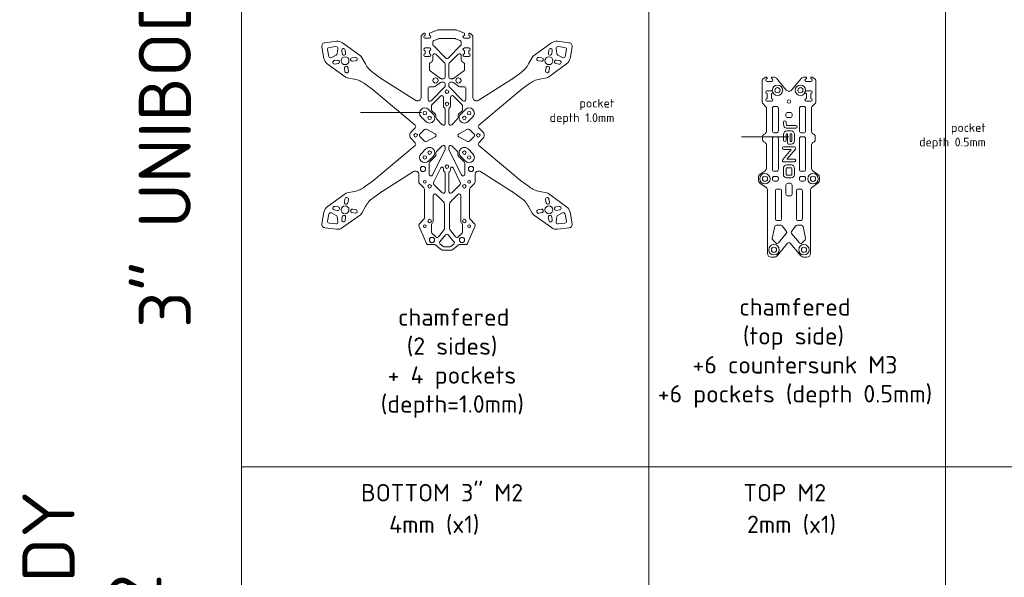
# Model space of a CAD drawing. Header units: millimetres. Extents: x -692 to 2608, y -1473 to 522.
# Tile 3 of 7: x -128 to 439, y -400 to -79. Entities that reach past the tile are written whole.
import ezdxf

# ---------------------------------------------------------------- set-up
doc = ezdxf.new("R2010")
doc.units = ezdxf.units.MM
doc.linetypes.add('JIS_09_08', pattern=[10.75, 8, -0.55, 0.55, -0.55, 0.55, -0.55])
doc.layers.get('0').update_dxf_attribs({"lineweight": 5})
for name, color, linetype, lineweight in [('Calque1', 150, 'Continuous', 5), ('Calque1_pocket', 10, 'Continuous', 5), ('Calque2', 251, 'Continuous', 5), ('countersunk', 90, 'Continuous', 5), ('pocket', 1, 'Continuous', 5)]:
    doc.layers.add(name, color=color, linetype=linetype, lineweight=lineweight)
doc.styles.get("Standard").update_dxf_attribs({"font": 'arial.ttf'})

msp = doc.modelspace()

# ---------------------------------------------------------------- linework, layer by layer
at = {"layer": 'Calque1'}
for p, q in [((110.84, -91.23), (113.54, -90.19)), ((113.9, -90.12), (118.35, -90.12)), ((122.81, -90.12), (118.35, -90.12)), ((125.87, -91.23), (123.17, -90.19)), ((50.48, -95.21), (54.45, -94.71)), ((55.56, -95.87), (55.06, -98.9)), ((110.2, -93.47), (110.2, -92.16)), ((117.65, -101.32), (110.5, -94.17)), ((119.06, -101.32), (126.21, -94.17)), ((126.5, -93.47), (126.5, -92.16)), ((181.15, -95.87), (181.65, -98.9)), ((186.23, -95.21), (182.26, -94.71)), ((49.62, -96.39), (50.35, -100.32)), ((51.79, -101.03), (54.53, -99.63)), ((58.05, -98.8), (57.76, -96.97)), ((60.02, -98.49), (59.74, -96.67)), ((63.73, -101.21), (65.56, -100.92)), ((110.2, -99.83), (110.2, -102.4)), ((117.06, -104.27), (111.91, -99.12)), ((119.65, -104.27), (124.8, -99.12)), ((126.5, -102.4), (126.5, -99.83)), ((172.98, -101.21), (171.15, -100.92)), ((176.69, -98.49), (176.97, -96.67)), ((178.66, -98.8), (178.95, -96.97)), ((184.92, -101.03), (182.18, -99.63)), ((187.09, -96.39), (186.36, -100.32)), ((55.34, -102.51), (53.51, -102.8)), ((55.64, -104.49), (53.81, -104.77)), ((59.35, -107.2), (59.64, -109.03)), ((61.33, -106.89), (61.61, -108.72)), ((64.04, -103.18), (65.87, -102.9)), ((108.2, -104.82), (108.21, -107.88)), ((109.77, -103.23), (108.64, -104)), ((117.35, -112.19), (117.35, -104.98)), ((119.35, -104.98), (119.35, -112.19)), ((126.94, -103.23), (128.07, -104)), ((128.5, -107.88), (128.5, -104.82)), ((172.67, -103.18), (170.84, -102.9)), ((175.38, -106.89), (175.1, -108.72)), ((177.36, -107.2), (177.07, -109.03)), ((181.07, -104.49), (182.9, -104.77)), ((181.37, -102.51), (183.2, -102.8)), ((108.63, -108.69), (114.69, -113)), ((115.27, -113.19), (116.35, -113.19)), ((121.44, -113.19), (120.35, -113.19)), ((128.08, -108.69), (122.02, -113)), ((107.46, -125.13), (107.46, -118.79)), ((108.46, -117.79), (110.96, -117.79)), ((117.06, -117.94), (109.16, -125.84)), ((111.54, -117.61), (114.69, -115.37)), ((115.27, -115.19), (116.35, -115.19)), ((117.35, -116.19), (117.35, -117.23)), ((119.35, -116.19), (119.35, -117.23)), ((119.65, -117.94), (127.55, -125.84)), ((121.44, -115.19), (120.35, -115.19)), ((125.17, -117.61), (122.02, -115.37)), ((128.25, -117.79), (125.75, -117.79)), ((129.25, -125.13), (129.25, -118.79)), ((114.65, -123.18), (109.65, -128.18)), ((116.36, -129.11), (116.36, -123.89)), ((120.35, -129.11), (120.35, -123.89)), ((122.06, -123.18), (127.06, -128.18)), ((109.35, -130.88), (109.35, -128.89)), ((117.06, -130.23), (116.65, -129.81)), ((119.65, -130.23), (120.06, -129.81)), ((127.36, -130.88), (127.36, -128.89)), ((111.67, -133.59), (109.65, -131.59)), ((111.96, -134.3), (111.96, -135.59)), ((117.35, -130.93), (117.35, -138.97)), ((119.35, -130.93), (119.35, -138.97)), ((124.75, -134.3), (124.75, -135.59)), ((125.04, -133.59), (127.06, -131.59)), ((115.65, -139.68), (112.26, -136.3)), ((121.06, -139.68), (124.45, -136.3)), ((102.8, -145.03), (105.4, -142.43)), ((102.8, -146.45), (105.4, -149.05)), ((111.57, -144.85), (106.57, -142.25)), ((111.57, -146.63), (106.57, -149.23)), ((125.14, -144.85), (130.14, -142.25)), ((125.14, -146.63), (130.14, -149.23)), ((133.91, -145.03), (131.31, -142.43)), ((133.91, -146.45), (131.31, -149.05)), ((115.65, -151.8), (112.32, -155.12)), ((117.35, -152.51), (117.35, -153.61)), ((119.35, -152.51), (119.35, -153.61)), ((121.06, -151.8), (124.39, -155.12)), ((111.73, -157.82), (108.44, -161.1)), ((110.04, -168.56), (117.25, -154.06)), ((112.02, -157.12), (112.02, -155.83)), ((126.67, -168.56), (119.46, -154.06)), ((124.69, -157.12), (124.69, -155.83)), ((124.98, -157.82), (128.27, -161.1)), ((108.14, -161.81), (108.14, -168.11)), ((128.57, -161.81), (128.57, -168.11)), ((110.68, -172.89), (114.84, -164.52)), ((116.36, -165.87), (116.36, -164.88)), ((117.06, -167), (116.65, -166.58)), ((117.35, -167.7), (117.35, -178.12)), ((119.35, -167.7), (119.35, -178.12)), ((119.65, -167), (120.06, -166.58)), ((120.35, -165.87), (120.35, -164.88)), ((126.03, -172.89), (121.87, -164.52)), ((115.65, -178.83), (110.86, -174.05)), ((121.06, -178.83), (125.85, -174.05)), ((110.35, -195.09), (110.35, -180.49)), ((116.27, -183.99), (112.06, -179.78)), ((120.44, -183.99), (124.65, -179.78)), ((126.35, -195.09), (126.35, -180.49)), ((55.64, -186.99), (53.81, -186.71)), ((59.35, -184.28), (59.64, -182.45)), ((61.33, -184.59), (61.61, -182.76)), ((116.85, -185.4), (116.85, -199.32)), ((119.85, -185.4), (119.85, -199.32)), ((175.38, -184.59), (175.1, -182.76)), ((177.36, -184.28), (177.07, -182.45)), ((181.07, -186.99), (182.9, -186.71)), ((49.62, -195.1), (50.35, -191.16)), ((51.79, -190.45), (54.53, -191.85)), ((55.34, -188.97), (53.51, -188.69)), ((55.56, -195.61), (55.06, -192.58)), ((58.05, -192.68), (57.76, -194.51)), ((63.73, -190.27), (65.56, -190.56)), ((64.04, -188.3), (65.87, -188.58)), ((172.67, -188.3), (170.84, -188.58)), ((172.98, -190.27), (171.15, -190.56)), ((178.66, -192.68), (178.95, -194.51)), ((181.15, -195.61), (181.65, -192.58)), ((181.37, -188.97), (183.2, -188.69)), ((184.92, -190.45), (182.18, -191.85)), ((187.09, -195.1), (186.36, -191.16)), ((50.48, -196.27), (54.45, -196.77)), ((60.02, -192.99), (59.74, -194.82)), ((109.36, -201.29), (109.36, -197.32)), ((127.35, -201.29), (127.35, -197.32)), ((176.69, -192.99), (176.97, -194.82)), ((186.23, -196.27), (182.26, -196.77)), ((307.01, -198.33), (305.6, -204.93)), ((310.53, -197.54), (307.98, -197.54)), ((313.71, -201.02), (311.32, -197.93)), ((316.7, -201.02), (319.08, -197.93)), ((319.87, -197.54), (322.42, -197.54)), ((323.4, -198.33), (324.8, -204.93)), ((111.91, -204.27), (109.65, -202)), ((113.39, -204.2), (116.39, -200.6)), ((114.32, -206.99), (117.59, -203.07)), ((122.39, -206.99), (119.12, -203.07)), ((123.32, -204.2), (120.32, -200.6)), ((124.8, -204.27), (127.06, -202)), ((309.08, -207.67), (313.68, -202.28)), ((321.32, -207.67), (316.73, -202.28)), ((114.44, -208.4), (115.91, -209.63)), ((122.27, -208.4), (120.8, -209.63)), ((305.85, -205.82), (307.59, -207.7)), ((324.56, -205.82), (322.81, -207.7)), ((116.55, -209.86), (118.35, -209.86)), ((120.16, -209.86), (118.35, -209.86))]:
    msp.add_line(p, q, dxfattribs=at)
for points in [[(118.35, -211.86), (115.83, -211.86, -0.175895), (115.19, -211.63), (111.94, -208.91, 0.175895), (111.3, -208.68), (107.53, -208.68, -0.297645), (106.62, -208.08), (102.16, -197.92, -0.309066), (102.36, -196.81), (105.06, -194.11, 0.198915), (105.35, -193.41), (105.35, -176.77, 0.198909), (105.06, -176.06), (102.45, -173.45, -0.198912), (102.16, -172.74), (102.16, -168.32, 0.590187), (99.09, -166.63), (81.02, -178.01, 0.017358), (80.73, -178.21), (75.66, -181.91, 0.109594), (71.37, -186.79), (69.35, -190.47, -0.109594), (68.49, -191.45), (58.29, -198.9, -0.19144), (54.72, -199.83), (48, -198.98, -0.431181), (46.28, -196.63), (47.51, -189.98, -0.19144), (49.48, -186.85), (59.68, -179.39, -0.109594), (60.87, -178.87), (64.99, -178.06, 0.109594), (70.94, -175.45), (76.01, -171.75, 0.017307), (76.28, -171.53), (99.99, -151.54, 0.439292), (100.05, -150.07), (97.85, -147.86, -0.414214), (97.85, -143.62), (100.05, -141.41, 0.439292), (99.99, -139.94), (76.28, -119.95, 0.017307), (76.01, -119.73), (70.94, -116.03, 0.109594), (64.99, -113.42), (60.87, -112.61, -0.109594), (59.68, -112.09), (49.48, -104.63, -0.19144), (47.51, -101.51), (46.28, -94.85, -0.431181), (48, -92.5), (54.72, -91.65, -0.19144), (58.29, -92.58), (68.49, -100.03, -0.109594), (69.35, -101.01), (71.37, -104.69, 0.109594), (75.66, -109.57), (80.73, -113.28, 0.017358), (81.02, -113.47), (100.39, -125.67, 0.590187), (103.45, -123.98), (103.45, -88.95, -0.198912), (103.75, -88.24), (104.9, -87.09, -0.668179), (105.75, -87.44), (105.75, -88.3, 1), (105.75, -89.9), (108.35, -89.9, 1), (108.35, -88.3), (108.35, -86.94), (112.61, -85.29, -0.092844), (113.34, -85.15), (118.35, -85.15)], [(118.35, -211.86), (120.88, -211.86, 0.175895), (121.52, -211.63), (124.77, -208.91, -0.175895), (125.41, -208.68), (129.18, -208.68, 0.297645), (130.09, -208.08), (134.55, -197.92, 0.309066), (134.34, -196.81), (131.65, -194.11, -0.198915), (131.35, -193.41), (131.35, -176.77, -0.198909), (131.65, -176.06), (134.26, -173.45, 0.198912), (134.55, -172.74), (134.55, -168.32, -0.590187), (137.62, -166.63), (155.69, -178.01, -0.017358), (155.98, -178.21), (161.05, -181.91, -0.109594), (165.34, -186.79), (167.36, -190.47, 0.109594), (168.22, -191.45), (178.42, -198.9, 0.19144), (181.99, -199.83), (188.71, -198.98, 0.431181), (190.43, -196.63), (189.2, -189.98, 0.19144), (187.23, -186.85), (177.03, -179.39, 0.109594), (175.84, -178.87), (171.72, -178.06, -0.109594), (165.77, -175.45), (160.7, -171.75, -0.017307), (160.43, -171.53), (136.72, -151.54, -0.439292), (136.66, -150.07), (138.86, -147.86, 0.414214), (138.86, -143.62), (136.66, -141.41, -0.439292), (136.72, -139.94), (160.43, -119.95, -0.017307), (160.7, -119.73), (165.77, -116.03, -0.109594), (171.72, -113.42), (175.84, -112.61, 0.109594), (177.03, -112.09), (187.23, -104.63, 0.19144), (189.2, -101.51), (190.43, -94.85, 0.431181), (188.71, -92.5), (181.99, -91.65, 0.19144), (178.42, -92.58), (168.22, -100.03, 0.109594), (167.36, -101.01), (165.34, -104.69, -0.109594), (161.05, -109.57), (155.98, -113.28, -0.017358), (155.69, -113.47), (136.32, -125.67, -0.590187), (133.26, -123.98), (133.26, -88.95, 0.198912), (132.96, -88.24), (131.81, -87.09, 0.668179), (130.95, -87.44), (130.95, -88.3, -1), (130.95, -89.9), (128.35, -89.9, -1), (128.35, -88.3), (128.35, -86.94), (124.1, -85.29, 0.092844), (123.37, -85.15), (118.35, -85.15)], [(313.67, -119.7), (308, -112.94, 0.221601), (306.47, -112.23), (305.2, -112.23), (305.2, -113.16, -1), (305.2, -114.76), (302.6, -114.76, -1), (302.6, -113.16), (302.6, -112.73, 0.581935), (301.85, -112.3), (300.29, -113.22, 0.264274), (299.8, -114.08), (299.8, -126.8, 0.198912), (300.09, -127.5), (301.96, -129.37, -0.198912), (302.25, -130.07), (302.25, -143.23, -0.243004), (301.41, -144.86), (300.67, -145.38, 0.243004), (300.04, -146.6), (300.04, -148.22, 0.243004), (300.67, -149.44), (301.41, -149.97, -0.243004), (302.25, -151.6), (302.25, -164.54, -0.243004), (301.41, -166.17), (298.52, -168.22, 0.243004), (297.67, -169.85), (297.67, -171.67, 0.243004), (298.52, -173.3), (302.04, -175.8, -0.243001), (302.88, -177.43), (302.88, -213.81), (302.88, -213.81, 0.41421), (304.88, -215.81), (306.86, -215.81, 0.222436), (308.39, -215.09), (314.43, -207.85, -0.222436), (315.2, -207.49)], [(316.73, -119.7), (322.41, -112.94, -0.221601), (323.94, -112.23), (325.2, -112.23), (325.2, -113.16, 1), (325.2, -114.76), (327.8, -114.76, 1), (327.8, -113.16), (327.8, -112.73, -0.581935), (328.56, -112.3), (330.11, -113.22, -0.264274), (330.6, -114.08), (330.6, -126.8, -0.198912), (330.31, -127.5), (328.44, -129.37, 0.198912), (328.15, -130.07), (328.15, -143.23, 0.243004), (328.99, -144.86), (329.74, -145.38, -0.243004), (330.37, -146.6), (330.37, -148.22, -0.243004), (329.74, -149.44), (328.99, -149.97, 0.243004), (328.15, -151.6), (328.15, -164.54, 0.243004), (328.99, -166.17), (331.89, -168.22, -0.243004), (332.73, -169.85), (332.73, -171.67, -0.243004), (331.89, -173.3), (328.37, -175.8, 0.243001), (327.52, -177.43), (327.52, -213.81), (327.52, -213.81, -0.41421), (325.52, -215.81), (323.55, -215.81, -0.222436), (322.01, -215.09), (315.97, -207.85, 0.222436), (315.2, -207.49)]]:
    msp.add_lwpolyline(points, format="xyb", dxfattribs=at)
for points in [[(105.75, -97.08, -1), (105.75, -95.48), (108.35, -95.48, -1), (108.35, -97.08), (108.35, -98.88, -1), (108.35, -100.48), (105.75, -100.48, -1), (105.75, -98.88)], [(130.95, -97.08, 1), (130.95, -95.48), (128.35, -95.48, 1), (128.35, -97.08), (128.35, -98.88, 1), (128.35, -100.48), (130.95, -100.48, 1), (130.95, -98.88)], [(302.6, -126.13, -1), (302.6, -124.53), (302.6, -121.73, -1), (302.6, -120.13), (305.2, -120.13, -1), (305.2, -121.73), (305.2, -124.53, -1), (305.2, -126.13)], [(327.8, -126.13, 1), (327.8, -124.53), (327.8, -121.73, 1), (327.8, -120.13), (325.2, -120.13, 1), (325.2, -121.73), (325.2, -124.53, 1), (325.2, -126.13)], [(306.65, -144.26), (308.15, -144.26, 0.414214), (309.15, -143.26), (309.15, -130.19, 0.414214), (308.15, -129.19), (306.65, -129.19, 0.414214), (305.65, -130.19), (305.65, -143.26, 0.414214)], [(323.75, -144.26), (322.25, -144.26, -0.414214), (321.25, -143.26), (321.25, -130.19, -0.414214), (322.25, -129.19), (323.75, -129.19, -0.414214), (324.75, -130.19), (324.75, -143.26, -0.414214)], [(306.65, -166.44), (308.15, -166.44, 0.414214), (309.15, -165.44), (309.15, -147.65, 0.414214), (308.15, -146.65), (306.65, -146.65, 0.414214), (305.65, -147.65), (305.65, -165.44, 0.414214)], [(323.75, -166.44), (322.25, -166.44, -0.414214), (321.25, -165.44), (321.25, -147.65, -0.414214), (322.25, -146.65), (323.75, -146.65, -0.414214), (324.75, -147.65), (324.75, -165.44, -0.414214)], [(306.65, -172.06), (308.15, -172.06, 0.414214), (309.15, -171.06), (309.15, -170.46, 0.414214), (308.15, -169.46), (306.65, -169.46, 0.414214), (305.65, -170.46), (305.65, -171.06, 0.414214)], [(323.75, -172.06), (322.25, -172.06, -0.414214), (321.25, -171.06), (321.25, -170.46, -0.414214), (322.25, -169.46), (323.75, -169.46, -0.414214), (324.75, -170.46), (324.75, -171.06, -0.414214)], [(308.44, -194.82), (309.94, -194.82, 0.414214), (310.94, -193.82), (310.94, -177.73, 0.414214), (309.94, -176.73), (308.44, -176.73, 0.414214), (307.44, -177.73), (307.44, -193.82, 0.414214)], [(321.96, -194.82), (320.46, -194.82, -0.414214), (319.46, -193.82), (319.46, -177.73, -0.414214), (320.46, -176.73), (321.96, -176.73, -0.414214), (322.96, -177.73), (322.96, -193.82, -0.414214)]]:
    msp.add_lwpolyline(points, format="xyb", close=True, dxfattribs=at)
for centre, radius in [((59.69, -102.85), 2.25), ((177.02, -102.85), 2.25), ((111.75, -114.19), 1.5), ((124.96, -114.19), 1.5), ((308.59, -119.81), 1.5), ((321.81, -119.81), 1.5), ((118.35, -120.66), 1), ((118.35, -127.71), 1), ((315.2, -126.28), 1), ((105.6, -132.99), 1), ((108.35, -135.74), 1), ((128.35, -135.74), 1), ((131.1, -132.99), 1), ((100.32, -145.74), 1), ((136.39, -145.74), 1), ((105.6, -158.49), 1), ((108.35, -155.74), 1), ((128.35, -155.74), 1), ((131.1, -158.49), 1), ((104.53, -165.13), 1.5), ((118.35, -163.77), 1), ((132.18, -165.13), 1.5), ((301.37, -170.76), 1.5), ((329.03, -170.76), 1.5), ((105.6, -172.59), 0.8), ((108.35, -175.09), 1), ((128.35, -175.09), 1), ((131.1, -172.59), 0.8), ((59.69, -188.63), 2.25), ((177.02, -188.63), 2.25), ((105.6, -198.09), 0.8), ((108.35, -195.09), 1), ((128.35, -195.09), 1), ((131.1, -198.09), 0.8), ((109.73, -205.98), 1.5), ((126.98, -205.98), 1.5), ((306.58, -211.61), 1.5), ((323.82, -211.61), 1.5)]:
    msp.add_circle(centre, radius, dxfattribs=at)
for centre, radius, start, end in [((113.9, -91.12), 1, 90, 111.2174), ((122.81, -91.12), 1, 68.7826, 90), ((50.6, -96.2), 1, 97.1785, 190.4777), ((54.58, -95.7), 1, 350.5634, 97.1785), ((58.75, -96.82), 1, 8.8281, 188.8281), ((111.2, -92.16), 1, 111.2174, 180), ((111.2, -93.47), 1, 180, 225), ((125.5, -92.16), 1, 0, 68.7826), ((125.5, -93.47), 1, 315, 0), ((177.96, -96.82), 1, 351.1719, 171.1719), ((182.13, -95.7), 1, 82.8215, 189.4366), ((186.11, -96.2), 1, 349.5223, 82.8215), ((51.33, -100.14), 1, 190.4777, 297.0928), ((54.07, -98.74), 1, 297.0928, 350.5634), ((59.04, -98.65), 1, 188.8281, 8.8281), ((63.89, -102.19), 1, 98.8281, 278.8281), ((65.72, -101.91), 1, 278.8281, 98.8281), ((111.2, -99.83), 1, 45, 180.0026), ((118.35, -100.62), 1, 225, 315), ((125.5, -99.83), 1, 359.9974, 135), ((170.99, -101.91), 1, 81.1719, 261.1719), ((172.82, -102.19), 1, 261.1719, 81.1719), ((177.67, -98.65), 1, 171.1719, 351.1719), ((182.64, -98.74), 1, 189.4366, 242.9072), ((185.38, -100.14), 1, 242.9072, 349.5223), ((53.66, -103.78), 1, 98.8281, 278.8281), ((55.49, -103.5), 1, 278.8281, 98.8281), ((60.34, -107.05), 1, 8.8281, 188.8281), ((109.2, -104.82), 1, 124.2668, 180.0026), ((109.2, -102.4), 1, 304.2668, 0.0026), ((116.35, -104.98), 1, 360, 45), ((120.35, -104.98), 1, 135, 180), ((127.5, -102.4), 1, 179.9974, 235.7332), ((127.5, -104.82), 1, 359.9974, 55.7332), ((176.37, -107.05), 1, 351.1719, 171.1719), ((181.22, -103.5), 1, 81.1719, 261.1719), ((183.05, -103.78), 1, 261.1719, 81.1719), ((60.62, -108.87), 1, 188.8281, 8.8281), ((109.21, -107.88), 1, 180.0026, 234.6335), ((115.27, -112.19), 1, 234.6335, 270), ((116.35, -112.19), 1, 270, 0), ((120.35, -112.19), 1, 180, 270), ((121.44, -112.19), 1, 270, 305.3665), ((127.5, -107.88), 1, 305.3665, 359.9974), ((176.09, -108.87), 1, 171.1719, 351.1719), ((108.46, -118.79), 1, 90, 180.0054), ((110.96, -116.79), 1, 270, 305.3665), ((115.27, -116.19), 1, 90, 125.3665), ((116.35, -116.19), 1, 0, 90), ((116.35, -117.23), 1, 315, 0), ((120.35, -116.19), 1, 90, 180), ((120.35, -117.23), 1, 180, 225), ((121.44, -116.19), 1, 54.6335, 90), ((125.75, -116.79), 1, 234.6335, 270), ((128.25, -118.79), 1, 359.9946, 90), ((115.36, -123.89), 1, 359.9986, 135), ((121.35, -123.89), 1, 45, 180.0014), ((315.2, -118.41), 2, 220.0205, 319.9795), ((108.46, -125.13), 1, 180.0054, 315), ((110.35, -128.89), 1, 135, 179.9986), ((117.36, -129.11), 1, 179.9986, 225), ((116.35, -130.93), 1, 0, 45), ((120.35, -130.93), 1, 135, 180), ((119.35, -129.11), 1, 315, 0.0014), ((126.36, -128.89), 1, 0.0014, 45), ((128.25, -125.13), 1, 225, 359.9946), ((110.35, -130.88), 1, 179.9986, 225.1249), ((110.96, -134.3), 1, 0, 45.1249), ((112.96, -135.59), 1, 180, 225.1249), ((123.75, -135.59), 1, 314.8751, 0), ((125.75, -134.3), 1, 134.8751, 180), ((126.36, -130.88), 1, 314.8751, 0.0014), ((116.35, -138.97), 1, 225.1249, 0), ((120.35, -138.97), 1, 180, 314.8751), ((103.51, -145.74), 1, 135, 225), ((106.11, -143.14), 1, 62.5312, 135), ((111.11, -145.74), 1, 297.4688, 62.5312), ((125.6, -145.74), 1, 117.4688, 242.5312), ((130.6, -143.14), 1, 45, 117.4688), ((133.2, -145.74), 1, 315, 45), ((106.11, -148.34), 1, 225, 297.4688), ((116.35, -152.51), 1, 0, 134.8751), ((120.35, -152.51), 1, 45.1249, 180), ((130.6, -148.34), 1, 242.5312, 315), ((111.02, -157.12), 1, 314.8751, 0), ((113.02, -155.83), 1, 134.8751, 180), ((116.35, -153.61), 1, 333.5574, 0), ((120.35, -153.61), 1, 180, 206.4426), ((123.69, -155.83), 1, 0, 45.1249), ((125.69, -157.12), 1, 180, 225.1249), ((109.14, -161.81), 1, 134.8751, 180), ((115.56, -164.88), 0.8, 359.9986, 153.5574), ((121.15, -164.88), 0.8, 26.4426, 180.0014), ((127.57, -161.81), 1, 0, 45.1249), ((109.14, -168.11), 1, 180, 333.5574), ((117.36, -165.87), 1, 179.9986, 225), ((116.35, -167.7), 1, 0, 45), ((120.35, -167.7), 1, 135, 180), ((119.35, -165.87), 1, 315, 0.0014), ((127.57, -168.11), 1, 206.4426, 0), ((111.57, -173.34), 1, 153.5574, 225), ((125.14, -173.34), 1, 315, 26.4426), ((111.35, -180.49), 1, 45, 180), ((116.35, -178.12), 1, 225, 0), ((120.35, -178.12), 1, 180, 315), ((125.35, -180.49), 1, 0, 135), ((53.66, -187.7), 1, 81.1719, 261.1719), ((55.49, -187.98), 1, 261.1719, 81.1719), ((60.34, -184.43), 1, 171.1719, 351.1719), ((60.62, -182.61), 1, 351.1719, 171.1719), ((114.85, -185.4), 2, 0, 45), ((121.85, -185.4), 2, 135, 180), ((176.09, -182.61), 1, 8.8281, 188.8281), ((176.37, -184.43), 1, 188.8281, 8.8281), ((181.22, -187.98), 1, 98.8281, 278.8281), ((183.05, -187.7), 1, 278.8281, 98.8281), ((51.33, -191.34), 1, 62.9072, 169.5223), ((54.07, -192.74), 1, 9.4366, 62.9072), ((59.04, -192.83), 1, 351.1719, 171.1719), ((63.89, -189.29), 1, 81.1719, 261.1719), ((65.72, -189.57), 1, 261.1719, 81.1719), ((170.99, -189.57), 1, 98.8281, 278.8281), ((172.82, -189.29), 1, 278.8281, 98.8281), ((177.67, -192.83), 1, 8.8281, 188.8281), ((182.64, -192.74), 1, 117.0928, 170.5634), ((185.38, -191.34), 1, 10.4777, 117.0928), ((50.6, -195.28), 1, 169.5223, 262.8215), ((54.58, -195.78), 1, 262.8215, 9.4366), ((58.75, -194.66), 1, 171.1719, 351.1719), ((110.36, -197.32), 1, 131.8145, 180.0007), ((108.35, -195.09), 2, 311.8145, 0), ((128.35, -195.09), 2, 180, 228.1855), ((126.35, -197.32), 1, 359.9993, 48.1855), ((177.96, -194.66), 1, 188.8281, 8.8281), ((182.13, -195.78), 1, 170.5634, 277.1785), ((186.11, -195.28), 1, 277.1785, 10.4777), ((307.98, -198.54), 1, 90, 167.9842), ((310.53, -198.54), 1, 37.6367, 90), ((319.87, -198.54), 1, 90, 142.3633), ((322.42, -198.54), 1, 12.0158, 90), ((110.36, -201.29), 1, 180.0007, 225), ((114.85, -199.32), 2, 320.162, 0), ((118.35, -203.71), 1, 39.838, 140.162), ((121.85, -199.32), 2, 180, 219.838), ((126.35, -201.29), 1, 315, 359.9993), ((312.92, -201.63), 1, 319.5607, 37.6367), ((317.49, -201.63), 1, 142.3633, 220.4393), ((112.62, -203.56), 1, 225, 320.162), ((115.08, -207.63), 1, 140.162, 230.096), ((116.55, -208.86), 1, 230.096, 270), ((120.16, -208.86), 1, 270, 309.904), ((121.63, -207.63), 1, 309.904, 39.838), ((124.09, -203.56), 1, 219.838, 315), ((306.58, -205.14), 1, 167.9842, 222.8621), ((308.32, -207.02), 1, 222.8621, 319.5607), ((322.08, -207.02), 1, 220.4393, 317.1379), ((323.82, -205.14), 1, 317.1379, 12.0158)]:
    msp.add_arc(centre, radius, start, end, dxfattribs=at)
at = {"layer": 'Calque1_pocket'}
for p, q in [((312.02, -145.24), (312.02, -148.48)), ((313.62, -145.24), (313.62, -148.48)), ((316.41, -143.24), (314.02, -143.24)), ((316.81, -145.24), (316.81, -148.85)), ((318.41, -145.24), (318.41, -148.85)), ((312.04, -148.48), (312.02, -148.48)), ((312.22, -152.41), (318.29, -152.41)), ((318.89, -153.73), (313.96, -159.48)), ((313.96, -159.48), (318.29, -159.48)), ((316.41, -162.81), (313.99, -162.81)), ((311.99, -164.81), (311.99, -168.29)), ((313.59, -164.81), (313.59, -168.29)), ((316.41, -164.41), (313.99, -164.41)), ((316.41, -168.69), (313.99, -168.69)), ((316.81, -164.81), (316.81, -168.29)), ((318.41, -164.81), (318.41, -168.29)), ((316.41, -170.29), (313.99, -170.29))]:
    msp.add_line(p, q, dxfattribs=at)
for points in [[(314.45, -132.54), (315.95, -132.54, -0.414214), (316.95, -133.54), (316.95, -134.54, -0.414214), (315.95, -135.54), (314.45, -135.54, -0.414214), (313.45, -134.54), (313.45, -133.54, -0.414214)], [(314.45, -173.36), (315.95, -173.36, -0.414214), (316.95, -174.36), (316.95, -179.62, -0.414214), (315.95, -180.62), (314.45, -180.62, -0.414214), (313.45, -179.62), (313.45, -174.36, -0.414214)]]:
    msp.add_lwpolyline(points, format="xyb", close=True, dxfattribs=at)
for points in [[(319.17, -141.67), (313.96, -141.67, -0.245066), (312.52, -140.92, -0.113399), (312.16, -140.04, -0.037158), (312.01, -138.25, -0.049183)], [(319.17, -140.07), (313.96, -140.07, -0.245066), (313.83, -140, -0.113399), (313.74, -139.79, -0.037158), (313.61, -138.24)], [(314.02, -144.84), (314.35, -144.84), (314.35, -150.05, 0.414214), (315.15, -150.85), (316.41, -150.85)], [(312.22, -154.01), (316.55, -154.01), (311.61, -159.76, 0.640968), (312.22, -161.08), (318.29, -161.08)]]:
    msp.add_lwpolyline(points, format="xyb", dxfattribs=at)
msp.add_lwpolyline([(316.41, -144.84), (315.95, -144.84), (315.95, -149.25), (316.41, -149.25)], dxfattribs=at)
for centre, radius, start, end in [((312.81, -138.25), 0.8, 0.5299, 180.5299), ((319.17, -140.87), 0.8, 270, 90), ((314.02, -145.24), 2, 90, 180), ((314.02, -145.24), 0.4, 90, 180), ((316.41, -145.24), 2, 0, 90), ((316.41, -145.24), 0.4, 0, 90), ((312.22, -153.21), 0.8, 90, 270), ((312.83, -148.48), 0.787, 180, 0), ((316.41, -148.85), 2, 270, 0), ((316.41, -148.85), 0.4, 270, 0), ((318.29, -153.21), 0.8, 319.3657, 90), ((313.99, -164.81), 2, 90, 180), ((316.41, -164.81), 2, 0, 90), ((318.29, -160.28), 0.8, 270, 90), ((313.99, -168.29), 2, 180, 270), ((313.99, -164.81), 0.4, 90, 180), ((313.99, -168.29), 0.4, 180, 270), ((316.41, -164.81), 0.4, 0, 90), ((316.41, -168.29), 2, 270, 0), ((316.41, -168.29), 0.4, 270, 0)]:
    msp.add_arc(centre, radius, start, end, dxfattribs=at)
at = {"layer": 'Calque2'}
for p, q in [((0, 405.37), (0, -1460.82)), ((234.53, 405.37), (234.53, -1460.82)), ((405.23, 405.37), (405.23, -1460.82)), ((0, -336.47), (931.88, -336.47))]:
    msp.add_line(p, q, dxfattribs=at)
at = {"layer": 'countersunk'}
for centre in [(308.59, -119.81), (321.81, -119.81), (301.37, -170.76), (329.03, -170.76), (306.58, -211.61), (323.82, -211.61)]:
    msp.add_circle(centre, 3, dxfattribs=at)
at = {"layer": 'pocket'}
for p, q in [((68.52, -132.69), (103.66, -132.58)), ((103.48, -135.11), (106.23, -137.86)), ((107.73, -130.87), (110.47, -133.62)), ((128.98, -130.87), (126.24, -133.62)), ((133.23, -135.11), (130.48, -137.86)), ((287.89, -146.73), (315.08, -146.63)), ((103.48, -156.37), (106.23, -153.62)), ((107.73, -160.61), (110.47, -157.86)), ((128.98, -160.61), (126.24, -157.86)), ((133.23, -156.37), (130.48, -153.62))]:
    msp.add_line(p, q, dxfattribs=at)
for centre, start, end in [((105.6, -132.99), 45, 225), ((131.1, -132.99), 315, 135), ((108.35, -135.74), 224.9165, 45.0835), ((128.35, -135.74), 134.9165, 315.0835), ((108.35, -155.74), 314.9165, 135.0835), ((128.35, -155.74), 44.9165, 225.0835), ((105.6, -158.49), 135, 315), ((131.1, -158.49), 225, 45)]:
    msp.add_arc(centre, 3, start, end, dxfattribs=at)

# ---------------------------------------------------------------- texts
at = {"linetype": 'JIS_09_08', "char_height": 30, "attachment_point": 1, "rotation": 90}
for s, insert in [('{\\fISOCPEUR|b0|i0|c0|p34;3" UNIBODY}', (-59.06, -256.6)), ('{\\fISOCPEUR|b0|i0|c0|p34;3" UNIBODY\\PLIGHT M2}', (-126.04, -573.34))]:
    msp.add_mtext_dynamic_manual_height_columns(s, width=327.7561, gutter_width=12.5, heights=[0], dxfattribs=dict(at, insert=insert))
at = {"linetype": 'JIS_09_08', "char_height": 10, "attachment_point": 1}
for s, insert in [('\\pi133.87807;{\\fISOCPEUR|b0|i0|c0|p34;chamfered\\P\\pi135.87807;(top side)\\P\\pi106.87807;+6 countersunk M3\\P\\pi86.87807;+6 pockets (depth 0.5mm)}', (152.78, -239.5)), ('\\pi133.87807;{\\fISOCPEUR|b0|i0|c0|p34;chamfered\\P\\pi138.87807;(2 sides)\\P\\pi127.87807;+ 4 pockets\\P\\pi123.87807;(depth=1.0mm)}', (-43.66, -245.36)), ('\\pi119.87807;{\\fISOCPEUR|b0|i0|c0|p34;BOTTOM 3" M2}', (-51.03, -346.44)), ('\\pi141.87807;{\\fISOCPEUR|b0|i0|c0|p34;TOP M2}', (147.04, -346.44)), ('\\pi138.87807;{\\fISOCPEUR|b0|i0|c0|p34;4mm (x1)}', (-53.85, -364.62)), ('\\pi139.37807;{\\fISOCPEUR|b0|i0|c0|p34;2mm (x1)}', (151.66, -364.62))]:
    msp.add_mtext_dynamic_manual_height_columns(s, width=327.7561, gutter_width=12.5, heights=[0], dxfattribs=dict(at, insert=insert))
at = {"layer": 'pocket', "char_height": 5, "attachment_point": 3}
for s, insert in [('{\\fISOCPEUR|b0|i0|c0|p34;pocket \\Pdepth 1.0mm }', (214.69, -124.76)), ('{\\fISOCPEUR|b0|i0|c0|p34;pocket \\Pdepth 0.5mm }', (428.52, -138.8))]:
    msp.add_mtext_dynamic_manual_height_columns(s, width=327.7561, gutter_width=12.5, heights=[0], dxfattribs=dict(at, insert=insert))

doc.saveas('drawing.dxf')
